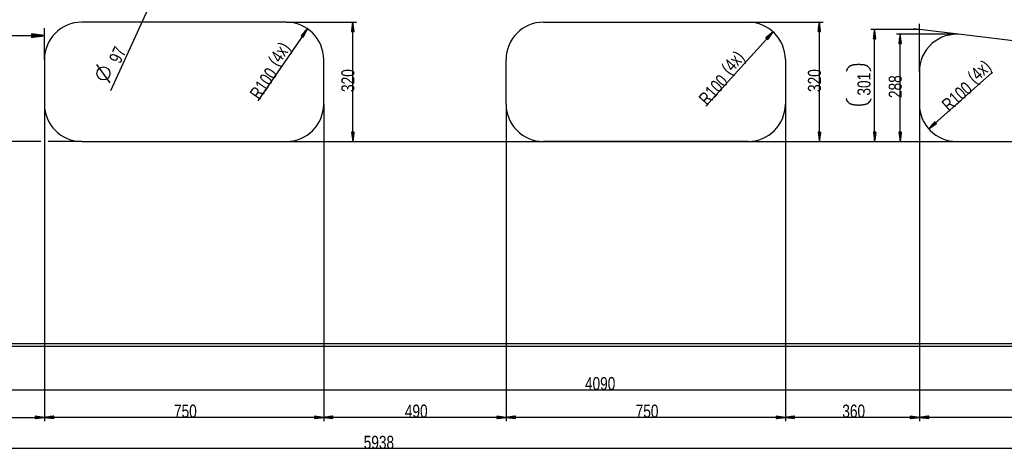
# Model space of a CAD drawing. Header units: millimetres. Extents: x -6 to 1189, y -6 to 841.
# Tile 22 of 38: x 352 to 616, y 576 to 691. Entities that reach past the tile are written whole.
import ezdxf

# ---------------------------------------------------------------- set-up
doc = ezdxf.new("R2010")
doc.units = ezdxf.units.MM
doc.layers.add('201', color=7, linetype='Continuous')
doc.styles.add('SEACAD_Arial', font='arial.ttf', dxfattribs={"width": 0.664})

msp = doc.modelspace()

# ---------------------------------------------------------------- linework, layer by layer
at = {"layer": '201', "color": 7, "linetype": 'Continuous'}
for p, q in [((398.15, 719.66), (376.39, 672.12)), ((423.67, 690.57), (368.67, 690.57)), ((423.67, 690.57), (442.5, 690.57)), ((441.5, 690.57), (441.17, 688.07)), ((441.5, 658.57), (441.5, 690.57)), ((441.82, 688.07), (441.5, 690.57)), ((441.5, 688.07), (441.5, 690.57)), ((441.5, 688.07), (441.5, 690.57)), ((492.67, 690.57), (547.67, 690.57)), ((547.67, 690.57), (567.82, 690.57)), ((566.82, 690.57), (566.49, 688.07)), ((566.82, 658.57), (566.82, 690.57)), ((567.15, 688.07), (566.82, 690.57)), ((566.82, 688.07), (566.82, 690.57)), ((566.82, 688.07), (566.82, 690.57)), ((358.67, 680.57), (358.67, 688.97)), ((429.34, 688.81), (416.03, 669.5)), ((429.34, 688.81), (427.65, 686.94)), ((427.75, 686.87), (428.3, 687.65)), ((427.8, 686.84), (428.56, 687.94)), ((427.84, 686.81), (428.82, 688.23)), ((427.88, 686.78), (429.08, 688.52)), ((427.92, 686.75), (429.34, 688.81)), ((427.92, 686.75), (429.34, 688.81)), ((427.96, 686.72), (429.16, 688.46)), ((428, 686.69), (428.98, 688.12)), ((428.05, 686.66), (428.81, 687.77)), ((428.19, 686.56), (429.34, 688.81)), ((441.17, 688.07), (441.82, 688.07)), ((441.19, 688.07), (441.19, 688.26)), ((441.19, 688.07), (441.19, 688.26)), ((441.24, 688.07), (441.24, 688.64)), ((441.29, 688.07), (441.29, 689.03)), ((441.34, 688.07), (441.34, 689.42)), ((441.39, 688.07), (441.39, 689.8)), ((441.45, 688.07), (441.45, 690.19)), ((441.55, 688.07), (441.55, 690.19)), ((441.6, 688.07), (441.6, 689.8)), ((441.65, 688.07), (441.65, 689.42)), ((441.7, 688.07), (441.7, 689.03)), ((441.75, 688.07), (441.75, 688.64)), ((441.8, 688.07), (441.8, 688.26)), ((441.8, 688.07), (441.8, 688.26)), ((554.37, 687.99), (536.3, 668)), ((554.37, 687.99), (552.45, 686.36)), ((552.66, 686.17), (554.08, 687.74)), ((552.73, 686.1), (554.15, 687.67)), ((552.94, 685.92), (554.37, 687.99)), ((566.49, 688.07), (567.15, 688.07)), ((566.51, 688.07), (566.51, 688.26)), ((566.51, 688.07), (566.51, 688.26)), ((566.56, 688.07), (566.56, 688.64)), ((566.61, 688.07), (566.61, 689.03)), ((566.66, 688.07), (566.66, 689.42)), ((566.71, 688.07), (566.71, 689.8)), ((566.77, 688.07), (566.77, 690.19)), ((566.87, 688.07), (566.87, 690.19)), ((566.92, 688.07), (566.92, 689.8)), ((566.97, 688.07), (566.97, 689.42)), ((567.02, 688.07), (567.02, 689.03)), ((567.07, 688.07), (567.07, 688.64)), ((567.12, 688.07), (567.12, 688.26)), ((567.12, 688.07), (567.12, 688.26)), ((593.67, 688.63), (580.66, 688.63)), ((581.66, 688.63), (581.33, 686.13)), ((581.56, 686.13), (581.56, 687.86)), ((581.61, 686.13), (581.61, 688.24)), ((581.66, 658.57), (581.66, 688.63)), ((581.99, 686.13), (581.66, 688.63)), ((581.66, 686.13), (581.66, 688.63)), ((581.66, 686.13), (581.66, 688.63)), ((581.71, 686.13), (581.71, 688.24)), ((581.76, 686.13), (581.76, 687.86)), ((604.88, 687.25), (592.18, 688.81)), ((593.67, 677.33), (593.67, 690.13)), ((330.82, 686.97), (358.67, 686.97)), ((358.67, 686.97), (355.17, 687.43)), ((355.17, 687.43), (355.17, 686.51)), ((355.17, 687.42), (355.19, 687.42)), ((355.17, 687.42), (355.19, 687.42)), ((355.17, 687.37), (355.58, 687.37)), ((355.17, 687.32), (355.96, 687.32)), ((355.17, 687.27), (356.35, 687.27)), ((355.17, 687.22), (356.74, 687.22)), ((355.17, 687.17), (357.12, 687.17)), ((355.17, 687.12), (357.51, 687.12)), ((355.17, 687.07), (357.89, 687.07)), ((355.17, 687.02), (358.28, 687.02)), ((355.17, 686.51), (358.67, 686.97)), ((355.17, 686.97), (358.67, 686.97)), ((355.17, 686.97), (358.67, 686.97)), ((355.17, 686.92), (358.28, 686.92)), ((355.17, 686.87), (357.89, 686.87)), ((355.17, 686.82), (357.51, 686.82)), ((355.17, 686.76), (357.12, 686.76)), ((355.17, 686.71), (356.74, 686.71)), ((355.17, 686.66), (356.35, 686.66)), ((355.17, 686.61), (355.96, 686.61)), ((355.17, 686.56), (355.58, 686.56)), ((355.17, 686.51), (355.19, 686.51)), ((355.17, 686.51), (355.19, 686.51)), ((427.65, 686.94), (428.19, 686.56)), ((427.67, 686.92), (427.77, 687.08)), ((427.67, 686.92), (427.77, 687.08)), ((427.71, 686.89), (428.04, 687.36)), ((428.09, 686.63), (428.63, 687.42)), ((428.13, 686.61), (428.45, 687.08)), ((428.17, 686.58), (428.28, 686.73)), ((428.17, 686.58), (428.28, 686.73)), ((552.45, 686.36), (552.94, 685.92)), ((552.47, 686.34), (552.59, 686.48)), ((552.47, 686.34), (552.59, 686.48)), ((552.51, 686.31), (552.89, 686.73)), ((552.54, 686.27), (553.19, 686.98)), ((552.58, 686.24), (553.48, 687.24)), ((552.62, 686.21), (553.78, 687.49)), ((552.77, 686.07), (553.93, 687.35)), ((552.81, 686.04), (553.71, 687.03)), ((552.85, 686), (553.49, 686.71)), ((552.88, 685.97), (553.27, 686.39)), ((552.92, 685.93), (553.05, 686.07)), ((552.92, 685.93), (553.05, 686.07)), ((581.33, 686.13), (581.99, 686.13)), ((581.35, 686.13), (581.35, 686.31)), ((581.35, 686.13), (581.35, 686.31)), ((581.4, 686.13), (581.4, 686.7)), ((581.46, 686.13), (581.46, 687.09)), ((581.51, 686.13), (581.51, 687.47)), ((581.81, 686.13), (581.81, 687.47)), ((581.86, 686.13), (581.86, 687.09)), ((581.91, 686.13), (581.91, 686.7)), ((581.96, 686.13), (581.96, 686.31)), ((581.96, 686.13), (581.96, 686.31)), ((603.67, 687.33), (587.52, 687.33)), ((588.52, 687.33), (588.19, 684.83)), ((588.21, 684.83), (588.21, 685.01)), ((588.21, 684.83), (588.21, 685.01)), ((588.26, 684.83), (588.26, 685.4)), ((588.31, 684.83), (588.31, 685.78)), ((588.36, 684.83), (588.36, 686.17)), ((588.42, 684.83), (588.42, 686.56)), ((588.47, 684.83), (588.47, 686.94)), ((588.52, 658.57), (588.52, 687.33)), ((588.85, 684.83), (588.52, 687.33)), ((588.52, 684.83), (588.52, 687.33)), ((588.52, 684.83), (588.52, 687.33)), ((588.57, 684.83), (588.57, 686.94)), ((588.62, 684.83), (588.62, 686.56)), ((588.67, 684.83), (588.67, 686.17)), ((588.72, 684.83), (588.72, 685.78)), ((588.77, 684.83), (588.77, 685.4)), ((588.82, 684.83), (588.82, 685.01)), ((588.82, 684.83), (588.82, 685.01)), ((659.88, 680.5), (604.88, 687.25)), ((588.19, 684.83), (588.85, 684.83)), ((358.67, 680.57), (358.67, 668.57)), ((433.67, 668.57), (433.67, 680.57)), ((482.67, 668.57), (482.67, 680.57)), ((557.67, 680.57), (557.67, 668.57)), ((376.31, 674.34), (372.74, 679.25)), ((593.67, 677.33), (593.67, 668.57)), ((596.19, 661.94), (613.34, 677.16)), ((358.67, 668.57), (358.67, 583.53)), ((358.67, 668.57), (358.67, 583.53)), ((433.67, 668.57), (433.67, 583.53)), ((433.67, 668.57), (433.67, 583.53)), ((482.67, 668.57), (482.67, 583.53)), ((482.67, 668.57), (482.67, 583.53)), ((557.67, 668.57), (557.67, 583.53)), ((557.67, 668.57), (557.67, 583.53)), ((593.67, 668.57), (593.67, 583.53)), ((593.67, 668.57), (593.67, 583.53)), ((597.84, 663.84), (596.19, 661.94)), ((597.85, 663.82), (597.72, 663.7)), ((597.85, 663.82), (597.72, 663.7)), ((598.28, 663.35), (597.84, 663.84)), ((596.19, 661.94), (598.28, 663.35)), ((598.02, 663.63), (596.44, 662.23)), ((598.09, 663.56), (596.51, 662.15)), ((597.99, 663.67), (596.7, 662.52)), ((598.12, 663.52), (596.83, 662.37)), ((597.96, 663.71), (596.95, 662.82)), ((598.16, 663.48), (597.15, 662.59)), ((597.92, 663.75), (597.21, 663.11)), ((597.89, 663.79), (597.46, 663.41)), ((598.19, 663.44), (597.48, 662.81)), ((598.23, 663.41), (597.8, 663.03)), ((598.26, 663.37), (598.12, 663.24)), ((598.26, 663.37), (598.12, 663.24)), ((357.67, 658.57), (342.08, 658.57)), ((368.67, 658.57), (359.67, 658.57)), ((368.67, 658.57), (423.67, 658.57)), ((423.67, 658.57), (683.47, 658.57)), ((423.67, 658.57), (442.5, 658.57)), ((423.67, 658.57), (647.3, 658.57)), ((423.67, 658.57), (589.52, 658.57)), ((423.67, 658.57), (582.66, 658.57)), ((423.67, 658.57), (683.47, 658.57)), ((441.82, 661.07), (441.17, 661.07)), ((441.17, 661.07), (441.5, 658.57)), ((441.19, 661.07), (441.19, 660.89)), ((441.19, 661.07), (441.19, 660.89)), ((441.24, 661.07), (441.24, 660.5)), ((441.29, 661.07), (441.29, 660.12)), ((441.34, 661.07), (441.34, 659.73)), ((441.39, 661.07), (441.39, 659.35)), ((441.45, 661.07), (441.45, 658.96)), ((441.5, 658.57), (441.82, 661.07)), ((441.5, 661.07), (441.5, 658.57)), ((441.5, 661.07), (441.5, 658.57)), ((441.55, 661.07), (441.55, 658.96)), ((441.6, 661.07), (441.6, 659.35)), ((441.65, 661.07), (441.65, 659.73)), ((441.7, 661.07), (441.7, 660.12)), ((441.75, 661.07), (441.75, 660.5)), ((441.8, 661.07), (441.8, 660.89)), ((441.8, 661.07), (441.8, 660.89)), ((547.67, 658.57), (492.67, 658.57)), ((547.67, 658.57), (567.82, 658.57)), ((567.15, 661.07), (566.49, 661.07)), ((566.49, 661.07), (566.82, 658.57)), ((566.51, 661.07), (566.51, 660.89)), ((566.51, 661.07), (566.51, 660.89)), ((566.56, 661.07), (566.56, 660.5)), ((566.61, 661.07), (566.61, 660.12)), ((566.66, 661.07), (566.66, 659.73)), ((566.71, 661.07), (566.71, 659.35)), ((566.77, 661.07), (566.77, 658.96)), ((566.82, 658.57), (567.15, 661.07)), ((566.82, 661.07), (566.82, 658.57)), ((566.82, 661.07), (566.82, 658.57)), ((566.87, 661.07), (566.87, 658.96)), ((566.92, 661.07), (566.92, 659.35)), ((566.97, 661.07), (566.97, 659.73)), ((567.02, 661.07), (567.02, 660.12)), ((567.07, 661.07), (567.07, 660.5)), ((567.12, 661.07), (567.12, 660.89)), ((567.12, 661.07), (567.12, 660.89)), ((581.99, 661.07), (581.33, 661.07)), ((581.33, 661.07), (581.66, 658.57)), ((581.35, 661.07), (581.35, 660.89)), ((581.35, 661.07), (581.35, 660.89)), ((581.4, 661.07), (581.4, 660.5)), ((581.46, 661.07), (581.46, 660.12)), ((581.51, 661.07), (581.51, 659.73)), ((581.56, 661.07), (581.56, 659.35)), ((581.61, 661.07), (581.61, 658.96)), ((581.66, 658.57), (581.99, 661.07)), ((581.66, 661.07), (581.66, 658.57)), ((581.66, 661.07), (581.66, 658.57)), ((581.71, 661.07), (581.71, 658.96)), ((581.76, 661.07), (581.76, 659.35)), ((581.81, 661.07), (581.81, 659.73)), ((581.86, 661.07), (581.86, 660.12)), ((581.91, 661.07), (581.91, 660.5)), ((581.96, 661.07), (581.96, 660.89)), ((581.96, 661.07), (581.96, 660.89)), ((588.85, 661.07), (588.19, 661.07)), ((588.19, 661.07), (588.52, 658.57)), ((588.21, 661.07), (588.21, 660.89)), ((588.21, 661.07), (588.21, 660.89)), ((588.26, 661.07), (588.26, 660.5)), ((588.31, 661.07), (588.31, 660.12)), ((588.36, 661.07), (588.36, 659.73)), ((588.42, 661.07), (588.42, 659.35)), ((588.47, 661.07), (588.47, 658.96)), ((588.52, 658.57), (588.85, 661.07)), ((588.52, 661.07), (588.52, 658.57)), ((588.52, 661.07), (588.52, 658.57)), ((588.57, 661.07), (588.57, 658.96)), ((588.62, 661.07), (588.62, 659.35)), ((588.67, 661.07), (588.67, 659.73)), ((588.72, 661.07), (588.72, 660.12)), ((588.77, 661.07), (588.77, 660.5)), ((588.82, 661.07), (588.82, 660.89)), ((588.82, 661.07), (588.82, 660.89)), ((603.67, 658.57), (658.67, 658.57)), ((301.5, 604.37), (712.45, 604.37)), ((712.07, 603.57), (303.07, 603.57)), ((303.07, 591.93), (712.07, 591.93)), ((151.22, 584.53), (358.67, 584.53)), ((358.67, 584.53), (356.17, 584.86)), ((356.17, 584.86), (356.17, 584.2)), ((356.17, 584.83), (356.35, 584.83)), ((356.17, 584.83), (356.35, 584.83)), ((356.17, 584.78), (356.74, 584.78)), ((356.17, 584.73), (357.12, 584.73)), ((356.17, 584.68), (357.51, 584.68)), ((356.17, 584.63), (357.89, 584.63)), ((356.17, 584.58), (358.28, 584.58)), ((356.17, 584.2), (358.67, 584.53)), ((356.17, 584.53), (358.67, 584.53)), ((356.17, 584.53), (358.67, 584.53)), ((356.17, 584.48), (358.28, 584.48)), ((361.17, 584.86), (358.67, 584.53)), ((433.67, 584.53), (358.67, 584.53)), ((358.67, 584.53), (361.17, 584.2)), ((361.17, 584.53), (358.67, 584.53)), ((361.17, 584.53), (358.67, 584.53)), ((361.17, 584.58), (359.05, 584.58)), ((361.17, 584.48), (359.05, 584.48)), ((361.17, 584.63), (359.44, 584.63)), ((361.17, 584.68), (359.82, 584.68)), ((361.17, 584.73), (360.21, 584.73)), ((361.17, 584.78), (360.6, 584.78)), ((361.17, 584.83), (360.98, 584.83)), ((361.17, 584.83), (360.98, 584.83)), ((361.17, 584.2), (361.17, 584.86)), ((433.67, 584.53), (431.17, 584.86)), ((431.17, 584.86), (431.17, 584.2)), ((431.17, 584.83), (431.35, 584.83)), ((431.17, 584.83), (431.35, 584.83)), ((431.17, 584.78), (431.74, 584.78)), ((431.17, 584.73), (432.12, 584.73)), ((431.17, 584.68), (432.51, 584.68)), ((431.17, 584.63), (432.89, 584.63)), ((431.17, 584.58), (433.28, 584.58)), ((431.17, 584.2), (433.67, 584.53)), ((431.17, 584.53), (433.67, 584.53)), ((431.17, 584.53), (433.67, 584.53)), ((431.17, 584.48), (433.28, 584.48)), ((436.17, 584.86), (433.67, 584.53)), ((482.67, 584.53), (433.67, 584.53)), ((433.67, 584.53), (436.17, 584.2)), ((436.17, 584.53), (433.67, 584.53)), ((436.17, 584.53), (433.67, 584.53)), ((436.17, 584.58), (434.05, 584.58)), ((436.17, 584.48), (434.05, 584.48)), ((436.17, 584.63), (434.44, 584.63)), ((436.17, 584.68), (434.82, 584.68)), ((436.17, 584.73), (435.21, 584.73)), ((436.17, 584.78), (435.6, 584.78)), ((436.17, 584.83), (435.98, 584.83)), ((436.17, 584.83), (435.98, 584.83)), ((436.17, 584.2), (436.17, 584.86)), ((482.67, 584.53), (480.17, 584.86)), ((480.17, 584.86), (480.17, 584.2)), ((480.17, 584.83), (480.35, 584.83)), ((480.17, 584.83), (480.35, 584.83)), ((480.17, 584.78), (480.74, 584.78)), ((480.17, 584.73), (481.12, 584.73)), ((480.17, 584.68), (481.51, 584.68)), ((480.17, 584.63), (481.89, 584.63)), ((480.17, 584.58), (482.28, 584.58)), ((480.17, 584.2), (482.67, 584.53)), ((480.17, 584.53), (482.67, 584.53)), ((480.17, 584.53), (482.67, 584.53)), ((480.17, 584.48), (482.28, 584.48)), ((485.17, 584.86), (482.67, 584.53)), ((557.67, 584.53), (482.67, 584.53)), ((482.67, 584.53), (485.17, 584.2)), ((485.17, 584.53), (482.67, 584.53)), ((485.17, 584.53), (482.67, 584.53)), ((485.17, 584.58), (483.05, 584.58)), ((485.17, 584.48), (483.05, 584.48)), ((485.17, 584.63), (483.44, 584.63)), ((485.17, 584.68), (483.82, 584.68)), ((485.17, 584.73), (484.21, 584.73)), ((485.17, 584.78), (484.6, 584.78)), ((485.17, 584.83), (484.98, 584.83)), ((485.17, 584.83), (484.98, 584.83)), ((485.17, 584.2), (485.17, 584.86)), ((557.67, 584.53), (555.17, 584.86)), ((555.17, 584.86), (555.17, 584.2)), ((555.17, 584.83), (555.35, 584.83)), ((555.17, 584.83), (555.35, 584.83)), ((555.17, 584.78), (555.74, 584.78)), ((555.17, 584.73), (556.12, 584.73)), ((555.17, 584.68), (556.51, 584.68)), ((555.17, 584.63), (556.89, 584.63)), ((555.17, 584.58), (557.28, 584.58)), ((555.17, 584.2), (557.67, 584.53)), ((555.17, 584.53), (557.67, 584.53)), ((555.17, 584.53), (557.67, 584.53)), ((555.17, 584.48), (557.28, 584.48)), ((560.17, 584.86), (557.67, 584.53)), ((593.67, 584.53), (557.67, 584.53)), ((557.67, 584.53), (560.17, 584.2)), ((560.17, 584.53), (557.67, 584.53)), ((560.17, 584.53), (557.67, 584.53)), ((560.17, 584.58), (558.05, 584.58)), ((560.17, 584.48), (558.05, 584.48)), ((560.17, 584.63), (558.44, 584.63)), ((560.17, 584.68), (558.82, 584.68)), ((560.17, 584.73), (559.21, 584.73)), ((560.17, 584.78), (559.6, 584.78)), ((560.17, 584.83), (559.98, 584.83)), ((560.17, 584.83), (559.98, 584.83)), ((560.17, 584.2), (560.17, 584.86)), ((593.67, 584.53), (591.17, 584.86)), ((591.17, 584.86), (591.17, 584.2)), ((591.17, 584.83), (591.35, 584.83)), ((591.17, 584.83), (591.35, 584.83)), ((591.17, 584.78), (591.74, 584.78)), ((591.17, 584.73), (592.12, 584.73)), ((591.17, 584.68), (592.51, 584.68)), ((591.17, 584.63), (592.89, 584.63)), ((591.17, 584.58), (593.28, 584.58)), ((591.17, 584.2), (593.67, 584.53)), ((591.17, 584.53), (593.67, 584.53)), ((591.17, 584.53), (593.67, 584.53)), ((591.17, 584.48), (593.28, 584.48)), ((596.17, 584.86), (593.67, 584.53)), ((668.67, 584.53), (593.67, 584.53)), ((593.67, 584.53), (596.17, 584.2)), ((596.17, 584.53), (593.67, 584.53)), ((596.17, 584.53), (593.67, 584.53)), ((596.17, 584.58), (594.05, 584.58)), ((596.17, 584.48), (594.05, 584.48)), ((596.17, 584.63), (594.44, 584.63)), ((596.17, 584.68), (594.82, 584.68)), ((596.17, 584.73), (595.21, 584.73)), ((596.17, 584.78), (595.6, 584.78)), ((596.17, 584.83), (595.98, 584.83)), ((596.17, 584.83), (595.98, 584.83)), ((596.17, 584.2), (596.17, 584.86)), ((356.17, 584.43), (357.89, 584.43)), ((356.17, 584.38), (357.51, 584.38)), ((356.17, 584.33), (357.12, 584.33)), ((356.17, 584.28), (356.74, 584.28)), ((356.17, 584.22), (356.35, 584.22)), ((356.17, 584.22), (356.35, 584.22)), ((361.17, 584.43), (359.44, 584.43)), ((361.17, 584.38), (359.82, 584.38)), ((361.17, 584.33), (360.21, 584.33)), ((361.17, 584.28), (360.6, 584.28)), ((361.17, 584.22), (360.98, 584.22)), ((361.17, 584.22), (360.98, 584.22)), ((431.17, 584.43), (432.89, 584.43)), ((431.17, 584.38), (432.51, 584.38)), ((431.17, 584.33), (432.12, 584.33)), ((431.17, 584.28), (431.74, 584.28)), ((431.17, 584.22), (431.35, 584.22)), ((431.17, 584.22), (431.35, 584.22)), ((436.17, 584.43), (434.44, 584.43)), ((436.17, 584.38), (434.82, 584.38)), ((436.17, 584.33), (435.21, 584.33)), ((436.17, 584.28), (435.6, 584.28)), ((436.17, 584.22), (435.98, 584.22)), ((436.17, 584.22), (435.98, 584.22)), ((480.17, 584.43), (481.89, 584.43)), ((480.17, 584.38), (481.51, 584.38)), ((480.17, 584.33), (481.12, 584.33)), ((480.17, 584.28), (480.74, 584.28)), ((480.17, 584.22), (480.35, 584.22)), ((480.17, 584.22), (480.35, 584.22)), ((485.17, 584.43), (483.44, 584.43)), ((485.17, 584.38), (483.82, 584.38)), ((485.17, 584.33), (484.21, 584.33)), ((485.17, 584.28), (484.6, 584.28)), ((485.17, 584.22), (484.98, 584.22)), ((485.17, 584.22), (484.98, 584.22)), ((555.17, 584.43), (556.89, 584.43)), ((555.17, 584.38), (556.51, 584.38)), ((555.17, 584.33), (556.12, 584.33)), ((555.17, 584.28), (555.74, 584.28)), ((555.17, 584.22), (555.35, 584.22)), ((555.17, 584.22), (555.35, 584.22)), ((560.17, 584.43), (558.44, 584.43)), ((560.17, 584.38), (558.82, 584.38)), ((560.17, 584.33), (559.21, 584.33)), ((560.17, 584.28), (559.6, 584.28)), ((560.17, 584.22), (559.98, 584.22)), ((560.17, 584.22), (559.98, 584.22)), ((591.17, 584.43), (592.89, 584.43)), ((591.17, 584.38), (592.51, 584.38)), ((591.17, 584.33), (592.12, 584.33)), ((591.17, 584.28), (591.74, 584.28)), ((591.17, 584.22), (591.35, 584.22)), ((591.17, 584.22), (591.35, 584.22)), ((596.17, 584.43), (594.44, 584.43)), ((596.17, 584.38), (594.82, 584.38)), ((596.17, 584.33), (595.21, 584.33)), ((596.17, 584.28), (595.6, 584.28)), ((596.17, 584.22), (595.98, 584.22)), ((596.17, 584.22), (595.98, 584.22)), ((745.07, 576.14), (151.22, 576.14))]:
    msp.add_line(p, q, dxfattribs=at)
msp.add_circle((374.51, 676.83), 1.75, dxfattribs=at)
for centre, start, end in [((368.67, 680.57), 90, 180), ((423.67, 680.57), 0, 90), ((492.67, 680.57), 90, 180), ((547.67, 680.57), 0, 90), ((603.67, 677.33), 83, 180), ((368.67, 668.57), 180, 270), ((423.67, 668.57), 270, 0), ((492.67, 668.57), 180, 270), ((547.67, 668.57), 270, 0), ((603.67, 668.57), 180, 270)]:
    msp.add_arc(centre, 10, start, end, dxfattribs=at)
for points, knots in [([(580.67, 677.44), (580.39, 678.13), (579.7, 678.82), (578.81, 679.1), (577.98, 679.16), (577.36, 679.23), (576.74, 679.16), (575.92, 679.1), (575.02, 678.82), (574.33, 678.13), (574.05, 677.44)], [0, 0, 0.090336, 0.208956, 0.323044, 0.424048, 0.500002, 0.575955, 0.676954, 0.791043, 0.909663, 1, 1]), ([(580.67, 670.04), (580.39, 669.35), (579.7, 668.66), (578.81, 668.39), (577.98, 668.32), (577.36, 668.25), (576.74, 668.32), (575.92, 668.39), (575.02, 668.66), (574.33, 669.35), (574.05, 670.04)], [0, 0, 0.09034, 0.208955, 0.323045, 0.424048, 0.500002, 0.575955, 0.676953, 0.791043, 0.909658, 1, 1])]:
    msp.add_open_spline(points, degree=1, knots=knots, dxfattribs=at)

# ---------------------------------------------------------------- texts
at = {"layer": '201', "char_height": 3.5, "attachment_point": 7, "style": 'SEACAD_Arial'}
for s, insert, width, rotation in [('{\\fArial|b0||i0||c0|p34;\\C7;\\H3.5;\\W0.75;97}', (379.09, 679.21), 3.9565, 65.4129), ('{\\fArial|b0||i0||c0|p34;\\C7;\\H3.5;\\W0.75;(4x)}', (422.21, 677.87), 6.2391, 55.4355), ('{\\fArial|b0||i0||c0|p34;\\C7;\\H3.5;\\W0.75;(4x)}', (543.51, 675.52), 6.2391, 47.8889), ('{\\fArial|b0||i0||c0|p34;\\C7;\\H3.5;\\W0.75;100}', (417.95, 671.68), 5.9348, 55.4355), ('{\\fArial|b0||i0||c0|p34;\\C7;\\H3.5;\\W0.75;320}', (441.96, 671.85), 5.9348, 90), ('{\\fArial|b0||i0||c0|p34;\\C7;\\H3.5;\\W0.75;320}', (567.28, 671.85), 5.9348, 90), ('{\\fArial|b0||i0||c0|p34;\\C7;\\H3.5;\\W0.75;(4x)}', (609.24, 673.15), 6.2391, 41.5914), ('{\\fArial|b0||i0||c0|p34;\\C7;\\H3.5;\\W0.75;100}', (538.47, 669.94), 5.9348, 47.8889), ('{\\fArial|b0||i0||c0|p34;\\C7;\\H3.5;\\W0.75;301}', (580.59, 670.88), 5.9348, 90), ('{\\fArial|b0||i0||c0|p34;\\C7;\\H3.5;\\W0.75;288}', (588.98, 670.22), 5.9348, 90), ('{\\fArial|b0||i0||c0|p34;\\C7;\\H3.5;\\W0.75;100}', (603.62, 668.16), 5.9348, 41.5914), ('{\\fArial|b0||i0||c0|p34;\\C7;\\H3.5;\\W0.75;R}', (416.45, 669.5), 2.587, 55.4355), ('{\\fArial|b0||i0||c0|p34;\\C7;\\H3.5;\\W0.75;R}', (536.69, 667.98), 2.587, 47.8889), ('{\\fArial|b0||i0||c0|p34;\\C7;\\H3.5;\\W0.75;R}', (601.64, 666.4), 2.587, 41.5914)]:
    msp.add_mtext(s, dxfattribs=dict(at, insert=insert, width=width, rotation=rotation))
for s, insert, width in [('{\\fArial|b0||i0||c0|p34;\\C7;\\H3.5;\\W0.75;4090}', (503.85, 591.81), 7.9131), ('{\\fArial|b0||i0||c0|p34;\\C7;\\H3.5;\\W0.75;750}', (393.47, 584.41), 5.9348), ('{\\fArial|b0||i0||c0|p34;\\C7;\\H3.5;\\W0.75;490}', (455.47, 584.41), 5.9348), ('{\\fArial|b0||i0||c0|p34;\\C7;\\H3.5;\\W0.75;750}', (517.47, 584.41), 5.9348), ('{\\fArial|b0||i0||c0|p34;\\C7;\\H3.5;\\W0.75;360}', (572.97, 584.41), 5.9348), ('{\\fArial|b0||i0||c0|p34;\\C7;\\H3.5;\\W0.75;5938}', (444.42, 576.03), 7.9131)]:
    msp.add_mtext(s, dxfattribs=dict(at, insert=insert, width=width))

doc.saveas('drawing.dxf')
